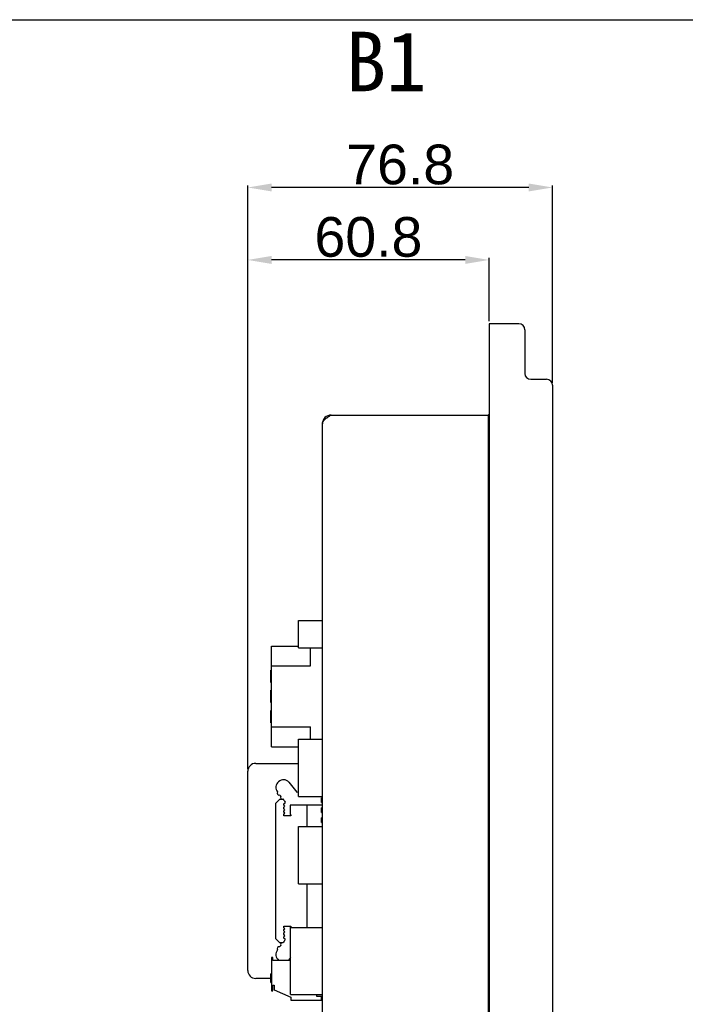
# Model space of a CAD drawing. Header units: millimetres. Extents: x 6964 to 8548, y -230 to 508.
# Tile 132 of 137: x 7444 to 7612, y 260 to 508. Entities that reach past the tile are written whole.
import ezdxf

# ---------------------------------------------------------------- set-up
doc = ezdxf.new("R2010")
doc.units = ezdxf.units.MM
doc.header["$LTSCALE"] = 3
doc.header["$PDSIZE"] = -1
doc.styles.get("Standard").update_dxf_attribs({"font": 'arial.ttf', "height": 10})
doc.dimstyles.new('ISO-25', dxfattribs={"dimtxt": 10, "dimasz": 6, "dimexe": 0.5, "dimexo": 0.625, "dimtad": 1, "dimdec": 1, "dimdsep": 46, "dimtxsty": 'Standard', "dimcen": 0, "dimclrd": 256, "dimclre": 256, "dimadec": 0, "dimazin": 0, "dimtfac": 1, "dimtdec": 1, "dimtmove": 0, "dimatfit": 3, "dimfxl": 1, "dimlwd": 30, "dimlwe": 30, "dimarcsym": 0})

# ---------------------------------------------------------------- blocks, each defined once
blk = doc.blocks.new('*D56')
at = {"lineweight": 30}
for p, q in [((7501.71, 319.41), (7501.71, 448.13)), ((7556.51, 447.63), (7507.71, 447.63)), ((7562.51, 432.17), (7562.51, 448.13))]:
    blk.add_line(p, q, dxfattribs=at)
for points in [[(7507.71, 448.63), (7507.71, 446.63), (7501.71, 447.63)], [(7556.51, 448.63), (7556.51, 446.63), (7562.51, 447.63)]]:
    blk.add_solid(points)
at = {"layer": 'Defpoints', "color": 0}
for p in [(7501.71, 447.63), (7562.51, 431.55), (7501.71, 318.79)]:
    blk.add_point(p, dxfattribs=at)
at = {"color": 0, "insert": (7532.11, 453.36), "char_height": 10, "attachment_point": 5}
blk.add_mtext('60.8', dxfattribs=at)
blk = doc.blocks.new('*D57')
at = {"lineweight": 30}
for p, q in [((7501.71, 319.41), (7501.71, 466.39)), ((7572.51, 465.89), (7507.71, 465.89)), ((7578.51, 416.67), (7578.51, 466.39))]:
    blk.add_line(p, q, dxfattribs=at)
for points in [[(7507.71, 466.89), (7507.71, 464.89), (7501.71, 465.89)], [(7572.51, 466.89), (7572.51, 464.89), (7578.51, 465.89)]]:
    blk.add_solid(points)
at = {"layer": 'Defpoints', "color": 0}
for p in [(7501.71, 465.89), (7578.51, 416.05), (7501.71, 318.79)]:
    blk.add_point(p, dxfattribs=at)
at = {"color": 0, "insert": (7540.11, 471.62), "char_height": 10, "attachment_point": 5}
blk.add_mtext('76.8', dxfattribs=at)

msp = doc.modelspace()

# ---------------------------------------------------------------- linework, layer by layer
at = {"color": 7, "linetype": 'Continuous', "lineweight": 25}
for p, q in [((7562.51, 431.55), (7562.51, 426.55)), ((7570.01, 431.55), (7562.51, 431.55)), ((7571.51, 430.05), (7571.51, 426.55)), ((7562.51, 426.55), (7562.51, 166.55)), ((7571.51, 426.55), (7571.51, 419.05)), ((7573.01, 417.55), (7577.01, 417.55)), ((7578.51, 416.05), (7578.51, 177.05)), ((7522.71, 408.55), (7562.31, 408.55)), ((7522.71, 408.55), (7562.31, 408.55)), ((7562.51, 408.55), (7562.31, 408.55)), ((7562.31, 408.55), (7562.31, 184.55)), ((7520.51, 186.75), (7520.51, 406.35)), ((7514.51, 356.8), (7520.51, 356.8)), ((7514.51, 349.9), (7514.51, 356.8)), ((7507.71, 350.35), (7514.51, 350.35)), ((7507.71, 345.35), (7507.71, 350.35)), ((7514.51, 349.9), (7520.51, 349.9)), ((7517.51, 345.35), (7517.51, 349.9)), ((7507.71, 329.95), (7507.71, 345.35)), ((7507.71, 345.35), (7517.51, 345.35)), ((7507.71, 344.27), (7507.51, 344.27)), ((7507.51, 341.93), (7507.51, 344.27)), ((7507.51, 341.93), (7507.71, 341.93)), ((7507.51, 341.52), (7507.51, 341.93)), ((7507.51, 341.52), (7507.71, 341.52)), ((7507.51, 341.19), (7507.51, 341.52)), ((7507.51, 341.19), (7507.71, 341.19)), ((7507.71, 339.19), (7507.51, 339.19)), ((7507.51, 336.85), (7507.51, 339.19)), ((7507.51, 336.85), (7507.71, 336.85)), ((7507.51, 336.44), (7507.51, 336.85)), ((7507.51, 336.11), (7507.51, 336.44)), ((7507.51, 336.44), (7507.71, 336.44)), ((7507.51, 336.11), (7507.71, 336.11)), ((7507.71, 334.11), (7507.51, 334.11)), ((7507.51, 331.77), (7507.51, 334.11)), ((7507.51, 331.77), (7507.71, 331.77)), ((7507.51, 331.36), (7507.51, 331.77)), ((7507.51, 331.03), (7507.51, 331.36)), ((7507.51, 331.36), (7507.71, 331.36)), ((7507.51, 331.03), (7507.71, 331.03)), ((7507.71, 329.95), (7517.51, 329.95)), ((7507.71, 324.95), (7507.71, 329.95)), ((7517.51, 326.9), (7517.51, 329.95)), ((7514.51, 326.9), (7520.51, 326.9)), ((7514.51, 312.4), (7514.51, 326.9)), ((7507.71, 324.95), (7514.51, 324.95)), ((7503.71, 320.79), (7514.51, 320.79)), ((7501.71, 268.59), (7501.71, 318.79)), ((7512.06, 316.09), (7514.08, 313.53)), ((7514.08, 313.53), (7514.51, 313.63)), ((7508.71, 310.69), (7509.71, 311.69)), ((7508.71, 310.69), (7508.71, 276.69)), ((7510.65, 311.69), (7509.71, 311.69)), ((7510.81, 310.61), (7511.13, 310.87)), ((7510.81, 310.32), (7510.81, 310.61)), ((7511.08, 310), (7510.81, 310.32)), ((7511.13, 310.87), (7511.13, 311.05)), ((7520.51, 310.28), (7512.39, 310.28)), ((7512.39, 310.28), (7512.39, 307.97)), ((7514.51, 312.4), (7520.51, 312.4)), ((7516.71, 304.9), (7516.71, 310.28)), ((7520.51, 312.14), (7520.31, 312.14)), ((7520.31, 311.54), (7520.31, 312.14)), ((7520.31, 310.94), (7520.31, 311.54)), ((7520.31, 310.94), (7520.51, 310.94)), ((7510.77, 308.77), (7511.09, 309.07)), ((7510.77, 308.48), (7510.77, 308.77)), ((7511.08, 308.28), (7510.77, 308.48)), ((7510.77, 307.92), (7511.08, 308.28)), ((7510.77, 307.59), (7510.77, 307.92)), ((7510.78, 309.66), (7511.08, 310)), ((7510.78, 309.4), (7510.78, 309.66)), ((7511.09, 309.07), (7510.78, 309.4)), ((7512.39, 307.97), (7512.56, 307.78)), ((7512.56, 307.78), (7512.56, 307.59)), ((7520.51, 309.6), (7520.31, 309.6)), ((7520.31, 309), (7520.31, 309.6)), ((7520.31, 308.4), (7520.31, 309)), ((7520.31, 308.4), (7520.51, 308.4)), ((7512.56, 307.59), (7510.77, 307.59)), ((7520.51, 307.06), (7520.31, 307.06)), ((7520.31, 306.46), (7520.31, 307.06)), ((7520.31, 305.86), (7520.31, 306.46)), ((7520.31, 305.86), (7520.51, 305.86)), ((7514.51, 290.4), (7514.51, 304.9)), ((7514.51, 304.9), (7520.51, 304.9)), ((7514.51, 290.4), (7520.51, 290.4)), ((7516.71, 279.43), (7516.71, 290.4)), ((7510.77, 279.45), (7510.77, 279.78)), ((7510.77, 279.78), (7512.56, 279.78)), ((7511.08, 279.09), (7510.77, 279.45)), ((7510.77, 278.89), (7511.08, 279.09)), ((7510.77, 278.6), (7510.77, 278.89)), ((7511.09, 278.3), (7510.77, 278.6)), ((7510.78, 277.97), (7511.09, 278.3)), ((7510.78, 277.72), (7510.78, 277.97)), ((7512.56, 279.59), (7512.39, 279.4)), ((7512.39, 279.4), (7512.39, 277.09)), ((7512.51, 279.43), (7520.51, 279.43)), ((7512.51, 262.53), (7512.51, 279.43)), ((7512.56, 279.78), (7512.56, 279.59)), ((7509.71, 275.69), (7508.71, 276.69)), ((7509.71, 275.69), (7510.65, 275.69)), ((7511.08, 277.37), (7510.78, 277.72)), ((7510.81, 277.05), (7511.08, 277.37)), ((7510.81, 276.76), (7510.81, 277.05)), ((7511.13, 276.51), (7510.81, 276.76)), ((7511.13, 276.33), (7511.13, 276.51)), ((7512.39, 277.09), (7512.51, 277.09)), ((7507.66, 271.9), (7507.66, 263.5)), ((7508.03, 271.9), (7507.66, 271.9)), ((7508.03, 271.15), (7508.03, 271.9)), ((7512.51, 271.15), (7508.03, 271.15)), ((7512.06, 271.28), (7511.92, 271.15)), ((7512.51, 271.85), (7512.06, 271.28)), ((7507.51, 266.59), (7503.71, 266.59)), ((7507.66, 267.75), (7507.51, 267.75)), ((7507.51, 266.08), (7507.51, 267.75)), ((7507.51, 266.08), (7507.66, 266.08)), ((7507.51, 265.79), (7507.51, 266.08)), ((7507.51, 265.79), (7507.66, 265.79)), ((7507.51, 265.55), (7507.51, 265.79)), ((7507.51, 265.55), (7507.66, 265.55)), ((7507.66, 263.5), (7508.03, 263.5)), ((7508.03, 264.86), (7508.39, 264.86)), ((7508.03, 263.5), (7508.03, 264.86)), ((7508.39, 264.86), (7508.39, 263.76)), ((7508.39, 263.76), (7512.54, 261.9)), ((7512.51, 262.53), (7520.51, 262.53)), ((7512.54, 261.9), (7512.54, 261.15)), ((7512.54, 261.15), (7520.31, 261.15)), ((7519.01, 262.53), (7519.01, 262.15)), ((7519.01, 262.15), (7520.51, 262.15)), ((7520.31, 261.15), (7520.31, 262.15))]:
    msp.add_line(p, q, dxfattribs=at)
at = {"color": 1}
msp.add_lwpolyline([(6964.35, 508.16), (8121.42, 508.16), (8121.42, -229.96), (6964.35, -229.96)], close=True, dxfattribs=at)
at = {"color": 7, "linetype": 'Continuous', "lineweight": 25}
for centre, radius, start, end in [((7570.01, 430.05), 1.5, 0, 90), ((7573.01, 419.05), 1.5, 180, 270), ((7577.01, 416.05), 1.5, 0, 90), ((7522.71, 406.35), 2.2, 90, 180), ((7562.31, 408.75), 0.2, 270, 0), ((7503.71, 318.79), 2, 90, 180), ((7510.72, 314.73), 1.91, 45.3813, 217.0566), ((7509.6, 313.29), 0.502, 144.364, 290.9282), ((7510.13, 312.86), 0.344, 185.7818, 260.9068), ((7510.42, 312.23), 0.447, 140.4541, 289.1849), ((7520.73, 318.74), 12.3, 214.2998, 218.7206), ((7510.42, 275.14), 0.447, 70.8151, 219.5459), ((7520.73, 268.63), 12.3, 141.2794, 145.7002), ((7510.72, 272.64), 1.91, 142.9434, 231.1712), ((7509.6, 274.08), 0.502, 69.0718, 215.636), ((7510.13, 274.52), 0.344, 99.0932, 174.2182), ((7503.71, 268.59), 2, 180, 270)]:
    msp.add_arc(centre, radius, start, end, dxfattribs=at)
msp.add_open_spline([(7520.51, 406.35), (7520.54, 406.53), (7520.6, 406.89), (7521.11, 407.44), (7521.84, 408), (7522.42, 408.37), (7522.71, 408.55)], degree=3, knots=[0, 0, 0, 0, 0.240343, 0.495197, 0.750089, 1, 1, 1, 1], dxfattribs=at)

# ---------------------------------------------------------------- texts
at = {"insert": (7526.38, 505.13), "char_height": 15, "attachment_point": 1}
msp.add_mtext_dynamic_manual_height_columns('{\\fSimSun|b0|i0|c134|p2;B1}', width=40.7585, gutter_width=35, heights=[0], dxfattribs=at)

# ---------------------------------------------------------------- dimensions: what is measured, and where the dimension line sits
for base, p1, picture, middle in [((7501.71, 465.89), (7578.51, 416.05), '*D57', (7540.11, 471.62)), ((7501.71, 447.63), (7562.51, 431.55), '*D56', (7532.11, 453.36))]:
    dim = msp.add_linear_dim(base=base, p1=p1, p2=(7501.71, 318.79), dimstyle='ISO-25')
    dim.commit()
    dim.dimension.update_dxf_attribs({"geometry": picture, "text_midpoint": middle})

doc.saveas('drawing.dxf')
